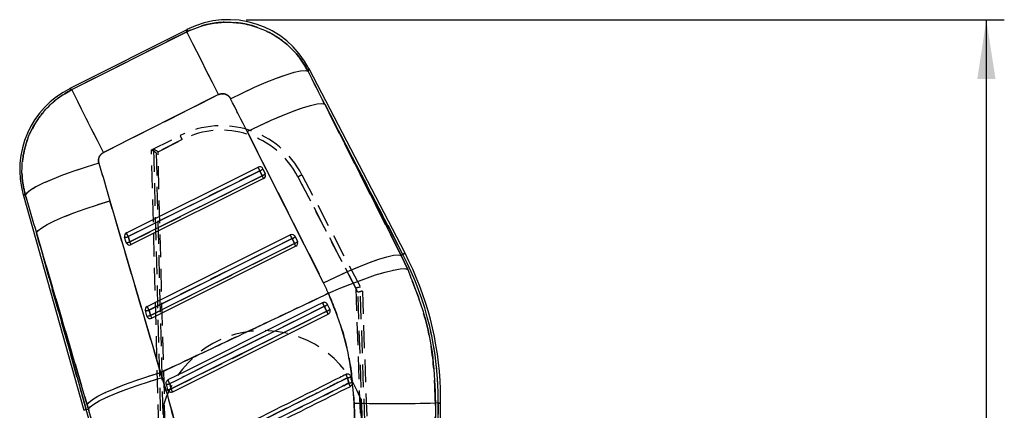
# Model space of a CAD drawing. Extents: x 81 to 742, y 47 to 575.
# Tile 19 of 21: x 323 to 432, y 446 to 490. Entities that reach past the tile are written whole.
import ezdxf

# ---------------------------------------------------------------- set-up
doc = ezdxf.new("R2010")
doc.units = 0
doc.header["$LTSCALE"] = 2
doc.linetypes.add('HIDDEN', pattern=[1.905, 1.27, -0.635])
doc.layers.get('0').update_dxf_attribs({"linetype": 'CONTINUOUS'})
doc.styles.add('SLDTEXTSTYLE0', font='TXT', dxfattribs={"width": 0.75})
doc.dimstyles.new('SLDDIMSTYLE0', dxfattribs={"dimtxt": 7, "dimasz": 6.604, "dimexe": 0, "dimexo": 0.0625, "dimgap": 1.75, "dimtad": 1, "dimdec": 0, "dimrnd": 1e-09, "dimzin": 12, "dimtxsty": 'SLDTEXTSTYLE0', "dimsah": 1, "dimcen": 0.09, "dimazin": 3, "dimtfac": 1, "dimtdec": 0, "dimtofl": 0, "dimtmove": 0, "dimatfit": 3, "dimtolj": 1, "dimtzin": 12})

# ---------------------------------------------------------------- blocks, each defined once
blk = doc.blocks.new('_D')
at = {"color": 179, "linetype": 'CONTINUOUS'}
for p, q in [((347.91, 489.92), (432.45, 489.92)), ((430.45, 232.34), (430.45, 489.92)), ((401.45, 232.34), (432.45, 232.34))]:
    blk.add_line(p, q, dxfattribs=at)
for points in [[(430.45, 489.92), (429.44, 483.32), (431.47, 483.32)], [(430.45, 232.34), (431.47, 238.94), (429.44, 238.94)]]:
    blk.add_solid(points, dxfattribs=at)
at = {"color": 179, "linetype": 'CONTINUOUS', "insert": (421.43, 364.51, 0.1), "char_height": 7, "attachment_point": 1, "rotation": 90, "style": 'SLDTEXTSTYLE0'}
blk.add_mtext('258', dxfattribs=at)

msp = doc.modelspace()

# ---------------------------------------------------------------- linework, layer by layer
at = {"color": 7, "linetype": 'CONTINUOUS'}
for p, q in [((341.347153, 488.836605), (328.234665, 482.232872)), ((328.455009, 482.115585), (341.284745, 488.576922)), ((365.619727, 463.855747), (354.919529, 484.45088)), ((344.819151, 481.558937), (331.989419, 475.0976)), ((356.663819, 480.507139), (365.176877, 463.625658)), ((365.379809, 463.731099), (356.663819, 480.507139)), ((356.538783, 460.547451), (348.025725, 477.428932)), ((334.560767, 466.136653), (349.226049, 473.473359)), ((349.430735, 473.064501), (349.226049, 473.473359)), ((349.772459, 473.288331), (350.032276, 472.742487)), ((334.765453, 465.727795), (349.430735, 473.064501)), ((349.690551, 472.518656), (334.932298, 465.135444)), ((349.84719, 472.205225), (335.088939, 464.821998)), ((349.430735, 473.064501), (349.690551, 472.518656)), ((323.03029, 470.415745), (329.81119, 446.341652)), ((332.714141, 469.717685), (338.358496, 450.555447)), ((330.161821, 446.970854), (324.517463, 466.133091)), ((324.517463, 466.133091), (330.071431, 446.414951)), ((334.517267, 465.073231), (334.350422, 465.665582)), ((334.932298, 465.135444), (334.765453, 465.727795)), ((336.872343, 457.929913), (352.825681, 465.911005)), ((353.37209, 465.725962), (353.631907, 465.180132)), ((337.077029, 457.521055), (353.030367, 465.502132)), ((353.290184, 464.956302), (337.243874, 456.928689)), ((353.446823, 464.642856), (337.400515, 456.615258)), ((353.030367, 465.502132), (353.290184, 464.956302)), ((365.379809, 463.731099), (365.176877, 463.625658)), ((365.176877, 463.625658), (365.921564, 462.065507)), ((357.231466, 457.617927), (356.971673, 458.163727)), ((336.828847, 456.866477), (336.661999, 457.458842)), ((337.243874, 456.928689), (337.077029, 457.521055)), ((339.712091, 448.408518), (357.046455, 457.080502)), ((357.236734, 457.606394), (357.231466, 457.617927)), ((338.358496, 450.555447), (338.529762, 450.007666)), ((359.60961, 450.067911), (359.551761, 450.20372)), ((338.973366, 449.252579), (339.14014, 448.660392)), ((359.740142, 449.45595), (359.60961, 450.067911)), ((339.14014, 448.660392), (339.179885, 448.566798)), ((330.305942, 446.481008), (330.161821, 446.970854)), ((360.097174, 442.627061), (359.939172, 447.148193)), ((368.530497, 388.983149), (369.311464, 447.153929)), ((368.666475, 378.971349), (369.581806, 447.150294)), ((369.009427, 447.157983), (368.967837, 443.059329)), ((369.311464, 447.153929), (369.009427, 447.157983)), ((330.071431, 446.414951), (330.305942, 446.481008))]:
    msp.add_line(p, q, dxfattribs=at)
at = {"color": 7, "linetype": 'HIDDEN'}
for p, q in [((341.284745, 488.576922), (328.455009, 482.115585)), ((331.989419, 475.0976), (344.819151, 481.558937)), ((356.663819, 480.507139), (365.379809, 463.731099)), ((365.176877, 463.625658), (356.663819, 480.507139)), ((337.351971, 475.385357), (340.553586, 476.998392)), ((340.778491, 476.554055), (337.859929, 475.083623)), ((338.074852, 475.19191), (340.778491, 476.554055)), ((348.025725, 477.428932), (356.538783, 460.547451)), ((337.56803, 475.493003), (340.274893, 372.047495)), ((340.022047, 372.098412), (337.351971, 475.385357)), ((337.859929, 475.083623), (340.523862, 372.034255)), ((340.775064, 372.000616), (338.074852, 475.19191)), ((349.430735, 473.064501), (349.226049, 473.473359)), ((349.430735, 473.064501), (334.765453, 465.727795)), ((334.932298, 465.135444), (349.690551, 472.518656)), ((349.690551, 472.518656), (349.430735, 473.064501)), ((360.366362, 459.511775), (353.68516, 472.382132)), ((353.68516, 472.382132), (360.127658, 459.971595)), ((354.128994, 472.610313), (360.862226, 459.639732)), ((338.358496, 450.555447), (332.714141, 469.717685)), ((330.071431, 446.414951), (324.517463, 466.133091)), ((324.517463, 466.133091), (330.161821, 446.970854)), ((334.765453, 465.727795), (334.932298, 465.135444)), ((353.030367, 465.502132), (337.077029, 457.521055)), ((337.243874, 456.928689), (353.290184, 464.956302)), ((353.290184, 464.956302), (353.030367, 465.502132)), ((365.379809, 463.731099), (365.176877, 463.625658)), ((365.921564, 462.065507), (365.176877, 463.625658)), ((363.615602, 372.75495), (360.622348, 460.099313)), ((360.127658, 459.971595), (363.119202, 372.677136)), ((363.367903, 372.726235), (360.366362, 459.511775)), ((360.862226, 459.639732), (363.864899, 372.821454)), ((337.077029, 457.521055), (337.243874, 456.928689)), ((357.231466, 457.617927), (357.236734, 457.606394)), ((338.529762, 450.007666), (338.358496, 450.555447)), ((339.179885, 448.566798), (339.14014, 448.660392)), ((330.161821, 446.970854), (330.305942, 446.481008)), ((340.949553, 372.092765), (338.688821, 446.907226)), ((359.939172, 447.148193), (360.097174, 442.627061)), ((362.939488, 372.758154), (360.678785, 447.571713)), ((369.311464, 447.153929), (368.530497, 388.983149)), ((368.967837, 443.059329), (369.009427, 447.157983)), ((369.311464, 447.153929), (369.009427, 447.157983)), ((330.071431, 446.414951), (330.305942, 446.481008))]:
    msp.add_line(p, q, dxfattribs=at)
at = {"color": 8, "linetype": 'CONTINUOUS', "flags": 128}
for points in [[(341.284745, 488.576922), (341.340216, 488.807741), (341.347153, 488.836605)], [(354.919529, 484.45088), (354.90758, 484.421749), (354.812039, 484.188814)], [(328.234665, 482.232872), (328.259159, 482.219834), (328.455009, 482.115585)], [(323.277213, 470.328245), (323.057738, 470.406029), (323.03029, 470.415745)], [(365.619727, 463.855747), (365.604723, 463.847954), (365.559719, 463.824574), (365.484735, 463.785607), (365.379809, 463.731099)], [(369.581806, 447.150294), (369.5649, 447.150532), (369.514189, 447.151203), (369.429697, 447.152335), (369.311464, 447.153929)], [(330.071431, 446.414951), (329.957616, 446.382899), (329.876282, 446.359981), (329.827466, 446.346227), (329.81119, 446.341652)]]:
    msp.add_lwpolyline(points, dxfattribs=at)
at = {"color": 7, "linetype": 'HIDDEN', "flags": 128}
for points in [[(341.347153, 488.836605), (341.340216, 488.807741), (341.284745, 488.576922)], [(344.819151, 481.558937), (344.139811, 482.90785), (343.496155, 484.185908), (342.906678, 485.356379), (342.388317, 486.385647), (341.955962, 487.244133), (341.622036, 487.90719), (341.396133, 488.355744), (341.284745, 488.576922)], [(346.167766, 481.107388), (347.520417, 481.772426), (348.851415, 482.388589), (350.124276, 482.939023), (351.304109, 483.408619), (352.358574, 483.7845), (353.258768, 484.056372), (353.980016, 484.216783), (354.502548, 484.261338), (354.812039, 484.188814)], [(354.812039, 484.188814), (354.90758, 484.421749), (354.919529, 484.45088)], [(328.455009, 482.115585), (328.259159, 482.219834), (328.234665, 482.232872)], [(331.989419, 475.0976), (331.310075, 476.446513), (330.666423, 477.724571), (330.076944, 478.895042), (329.558581, 479.92431), (329.126228, 480.782796), (328.7923, 481.445853), (328.566399, 481.894407), (328.455009, 482.115585)], [(348.025725, 477.428932), (349.370962, 478.088323), (350.695013, 478.699613), (351.962023, 479.246233), (353.137687, 479.713399), (354.190175, 480.088461), (355.090985, 480.361257), (355.81573, 480.524395), (356.344781, 480.573464), (356.663819, 480.507139)], [(331.480869, 473.914806), (330.066879, 473.478172), (328.705341, 473.023478), (327.432391, 472.562793), (326.281809, 472.108323), (325.284131, 471.672151), (324.465827, 471.265841), (323.848613, 470.900167), (323.448874, 470.584858), (323.277213, 470.328245)], [(323.03029, 470.415745), (323.057738, 470.406029), (323.277213, 470.328245)], [(324.517463, 466.133091), (324.700617, 466.391805), (325.108413, 466.708366), (325.730171, 467.074472), (326.549601, 467.480559), (327.545241, 467.915986), (328.691017, 468.369324), (329.956908, 468.828712), (331.309762, 469.282124), (332.714141, 469.717685)], [(356.538783, 460.547451), (357.884021, 461.206857), (359.20807, 461.818132), (360.47508, 462.364767), (361.650746, 462.831933), (362.703232, 463.206995), (363.604044, 463.479776), (364.328787, 463.642914), (364.85784, 463.691983), (365.176877, 463.625658)], [(365.379809, 463.731099), (365.484735, 463.785607), (365.559719, 463.824574), (365.604723, 463.847954), (365.619727, 463.855747)], [(357.084553, 459.394652), (358.467426, 459.99052), (359.827887, 460.539568), (361.12876, 461.026791), (362.3345, 461.438898), (363.412157, 461.764607), (364.332285, 461.995009), (365.069739, 462.123845), (365.604368, 462.147552), (365.921564, 462.065507)], [(356.627614, 457.944814), (355.901381, 457.581583), (352.99645, 456.128705), (341.376676, 450.317267), (339.385309, 449.321333)], [(339.550876, 448.731724), (340.277113, 449.094925), (343.182067, 450.547758), (354.801828, 456.359226), (356.886142, 457.401682)], [(330.161821, 446.970854), (330.344975, 447.229568), (330.752772, 447.546128), (331.374526, 447.912235), (332.193956, 448.318321), (333.1896, 448.753748), (334.335372, 449.207086), (335.601263, 449.666474), (336.954117, 450.119886), (338.358496, 450.555447)], [(330.305942, 446.481008), (330.49221, 446.730066), (330.90337, 447.037313), (331.528627, 447.394688), (332.351584, 447.792817), (333.350655, 448.221255), (334.499631, 448.668767), (335.768372, 449.123595), (337.123599, 449.573833), (338.529762, 450.007666)], [(369.311464, 447.153929), (369.429697, 447.152335), (369.514189, 447.151203), (369.5649, 447.150532), (369.581806, 447.150294)]]:
    msp.add_lwpolyline(points, dxfattribs=at)
at = {"color": 7, "linetype": 'CONTINUOUS', "flags": 128}
for points in [[(344.819151, 481.558937), (344.139811, 482.90785), (343.496155, 484.185908), (342.906678, 485.356379), (342.388317, 486.385647), (341.955962, 487.244133), (341.622036, 487.90719), (341.396133, 488.355744), (341.284745, 488.576922)], [(346.167766, 481.107388), (347.520417, 481.772426), (348.851415, 482.388589), (350.124276, 482.939023), (351.304109, 483.408619), (352.358574, 483.7845), (353.258768, 484.056372), (353.980016, 484.216783), (354.502548, 484.261338), (354.812039, 484.188814)], [(331.989419, 475.0976), (331.310075, 476.446513), (330.666423, 477.724571), (330.076944, 478.895042), (329.558581, 479.92431), (329.126228, 480.782796), (328.7923, 481.445853), (328.566399, 481.894407), (328.455009, 482.115585)], [(348.025725, 477.428932), (349.370962, 478.088323), (350.695013, 478.699613), (351.962023, 479.246233), (353.137687, 479.713399), (354.190175, 480.088461), (355.090985, 480.361257), (355.81573, 480.524395), (356.344781, 480.573464), (356.663819, 480.507139)], [(331.480869, 473.914806), (330.066879, 473.478172), (328.705341, 473.023478), (327.432391, 472.562793), (326.281809, 472.108323), (325.284131, 471.672151), (324.465827, 471.265841), (323.848613, 470.900167), (323.448874, 470.584858), (323.277213, 470.328245)], [(324.517463, 466.133091), (324.700617, 466.391805), (325.108413, 466.708366), (325.730171, 467.074472), (326.549601, 467.480559), (327.545241, 467.915986), (328.691017, 468.369324), (329.956908, 468.828712), (331.309762, 469.282124), (332.714141, 469.717685)], [(356.538783, 460.547451), (357.884021, 461.206857), (359.20807, 461.818132), (360.47508, 462.364767), (361.650746, 462.831933), (362.703232, 463.206995), (363.604044, 463.479776), (364.328787, 463.642914), (364.85784, 463.691983), (365.176877, 463.625658)], [(357.084553, 459.394652), (358.467426, 459.99052), (359.827887, 460.539568), (361.12876, 461.026791), (362.3345, 461.438898), (363.412157, 461.764607), (364.332285, 461.995009), (365.069739, 462.123845), (365.604368, 462.147552), (365.921564, 462.065507)], [(356.425008, 458.349276), (355.708728, 457.990948), (352.803927, 456.537802), (341.184721, 450.725231), (339.183476, 449.724097)], [(339.385309, 449.321333), (340.11155, 449.684549), (343.016502, 451.137382), (354.636265, 456.94885), (356.627614, 457.944814)], [(356.886142, 457.401682), (356.159911, 457.038466), (353.25498, 455.585573), (341.635207, 449.774135), (339.550876, 448.731724)], [(330.161821, 446.970854), (330.344975, 447.229568), (330.752772, 447.546128), (331.374526, 447.912235), (332.193956, 448.318321), (333.1896, 448.753748), (334.335372, 449.207086), (335.601263, 449.666474), (336.954117, 450.119886), (338.358496, 450.555447)], [(330.305942, 446.481008), (330.49221, 446.730066), (330.90337, 447.037313), (331.528627, 447.394688), (332.351584, 447.792817), (333.350655, 448.221255), (334.499631, 448.668767), (335.768372, 449.123595), (337.123599, 449.573833), (338.529762, 450.007666)]]:
    msp.add_lwpolyline(points, dxfattribs=at)
at = {"color": 7, "linetype": 'CONTINUOUS'}
for centre, radius, start, end in [((345.912619, 479.771338), 10.15, 27.16173568, 117.05850839), ((332.800131, 473.167602), 10.15, 116.41705883, 196.06099467), ((349.408538, 473.112949), 0.403977, 25.73050594, 116.85483571), ((349.179566, 473.820735), 0.796854, 288.37288454, 318.07688353), ((349.439383, 473.274891), 0.796854, 288.37288454, 318.07688353), ((147.514612, 371.284091), 226.105169, 26.50948657, 26.59827714), ((349.665541, 472.568317), 0.406, 296.57774923, 22.78577476), ((349.666101, 472.568336), 0.405478, 22.81435013, 25.43545415), ((334.740676, 465.773822), 0.404986, 116.3744261, 195.50164605), ((334.429639, 466.552598), 0.890546, 264.89665339, 292.15346032), ((-72.049591, 262.320177), 454.833089, 26.56506196, 26.62265996), ((353.008165, 465.550597), 0.403973, 25.72810621, 116.85431323), ((-30.184897, 273.916238), 428.437969, 26.56245095, 26.62359922), ((352.778968, 466.258714), 0.797257, 288.38076267, 318.06929169), ((334.596482, 465.960255), 0.890553, 264.89677207, 292.15334164), ((334.901101, 465.181373), 0.398777, 195.73462265, 210.66850734), ((334.907288, 465.185102), 0.406, 210.67587784, 296.57774923), ((143.998104, 369.522407), 213.536225, 26.50605473, 26.6000754), ((353.039071, 465.712447), 0.796752, 288.3711319, 318.07892246), ((142.173147, 359.258377), 236.098401, 26.51027482, 26.59531043), ((353.265173, 465.005956), 0.406, 296.57774923, 22.78577476), ((353.273975, 465.009768), 0.396408, 22.76976767, 25.4529319), ((334.375779, 447.622955), 34.938833, 359.2308263, 27.45412895), ((334.375779, 447.622955), 35.2092, 1.7308263, 27.45412895), ((337.052264, 457.567077), 0.404996, 116.37552728, 195.50054487), ((-62.086845, 257.943832), 446.276671, 26.5645098, 26.62321212), ((144.911829, 352.143922), 236.679957, 26.55270911, 26.66221944), ((356.34451, 458.769591), 0.872012, 288.94471836, 315.9896175), ((336.741273, 458.345466), 0.890161, 264.89065033, 292.15946338), ((336.908008, 457.75384), 0.890887, 264.90217949, 292.14808501), ((337.211715, 456.974236), 0.397744, 195.7193534, 210.69026801), ((142.965574, 359.639864), 217.27672, 26.50795502, 26.60035358), ((356.581919, 458.271346), 0.92134, 289.28069684, 314.82977179), ((261.916516, 409.798334), 106.232334, 26.4286266, 26.62223272), ((337.218866, 456.978356), 0.406, 210.67587784, 296.57774923), ((324.667947, 432.808979), 38.578494, 26.41653305, 27.03193532), ((339.017123, 450.258873), 1.007245, 267.51017913, 291.4406793), ((185.994723, 372.706323), 171.459999, 26.54105577, 26.69159844), ((358.197581, 454.999661), 5.12991, 281.47590521, 285.97715656), ((357.812839, 457.420359), 8.194285, 280.78237467, 283.60346819), ((329.625243, 434.397535), 33.279268, 26.04939146, 26.73894138), ((339.166874, 449.724648), 1.064591, 268.56103076, 291.14338798), ((264.825415, 411.256757), 83.595859, 26.38630453, 26.63385559), ((334.375779, 447.622955), 35.2092, 359.2308263, 1.7308263), ((364.275145, 631.664809), 184.567555, 268.65384897, 271.46983644), ((262.999769, 427.523014), 69.681512, 1.73504133, 15.7308263)]:
    msp.add_arc(centre, radius, start, end, dxfattribs=at)
at = {"color": 7, "linetype": 'HIDDEN'}
for centre, radius, start, end in [((345.120485, 467.933856), 10.15, 27.4345337, 116.73987585), ((281.132916, 446.643058), 66.725275, 26.63279823, 27.0604351), ((345.120419, 467.936037), 9.65, 27.4345337, 116.73987585), ((349.179566, 473.820735), 0.796854, 288.37288454, 318.07688353), ((349.439383, 473.274891), 0.796854, 288.37288454, 318.07688353), ((147.514612, 371.284091), 226.105169, 26.50948657, 26.59827714), ((368.406355, 444.293739), 31.712323, 116.75747401, 117.65914413), ((334.429639, 466.552598), 0.890546, 264.89665339, 292.15346032), ((-72.049591, 262.320177), 454.833089, 26.56506196, 26.62265996), ((-30.184897, 273.916238), 428.437969, 26.56245095, 26.62359922), ((352.778968, 466.258714), 0.797257, 288.38076267, 318.06929169), ((334.596482, 465.960255), 0.890553, 264.89677207, 292.15334164), ((143.998104, 369.522407), 213.536225, 26.50605473, 26.6000754), ((353.039071, 465.712447), 0.796752, 288.3711319, 318.07892246), ((142.173147, 359.258377), 236.098401, 26.51027482, 26.59531043), ((334.375779, 447.622955), 34.938833, 359.2308263, 27.45412895), ((-62.086845, 257.943832), 446.276671, 26.5645098, 26.62321212), ((144.911829, 352.143922), 236.679957, 26.55270911, 26.66221944), ((356.34451, 458.769591), 0.872012, 288.94471836, 315.9896175), ((336.741273, 458.345466), 0.890161, 264.89065033, 292.15946338), ((336.908008, 457.75384), 0.890887, 264.90217949, 292.14808501), ((142.965574, 359.639864), 217.27672, 26.50795502, 26.60035358), ((356.581919, 458.271346), 0.92134, 289.28069684, 314.82977179), ((261.916516, 409.798334), 106.232334, 26.4286266, 26.62223272), ((349.791406, 443.678596), 11.5625, 19.67607953, 163.78557307), ((324.667947, 432.808979), 38.578494, 26.41653305, 27.03193532), ((339.017123, 450.258873), 1.007245, 267.51017913, 291.4406793), ((185.994723, 372.706323), 171.459999, 26.54105577, 26.69159844), ((358.197581, 454.999661), 5.12991, 281.47590521, 285.97715656), ((357.812839, 457.420359), 8.194285, 280.78237467, 283.60346819), ((329.625243, 434.397535), 33.279268, 26.04939146, 26.73894138), ((339.166874, 449.724648), 1.064591, 268.56103076, 291.14338798), ((264.825415, 411.256757), 83.595859, 26.38630453, 26.63385559), ((364.275145, 631.664809), 184.567555, 268.65384897, 271.46983644), ((262.999769, 427.523014), 69.681512, 1.73504133, 15.7308263)]:
    msp.add_arc(centre, radius, start, end, dxfattribs=at)
at = {"color": 7, "linetype": 'CONTINUOUS'}
for centre, major_axis, ratio, start_param, end_param in [((275.499949, 483.204481), (-206.598951, 397.373953), 0.1586388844, 4.6233321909, 4.6325659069), ((274.937228, 484.321831), (-206.583831, 397.381808), 0.1382424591, 4.6233432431, 4.6325769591), ((378.052689, 536.253035), (-122.130892, 439.733974), 0.1356176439, 1.6752891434, 1.684931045), ((378.61541, 535.135686), (-121.883688, 439.803559), 0.1556261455, 1.6754496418, 1.6850915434), ((333.673725, 449.016966), (-11.519253, 22.872819), 0.999926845, 4.6631080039, 4.7129170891)]:
    msp.add_ellipse(centre, major_axis=major_axis, ratio=ratio, start_param=start_param, end_param=end_param, dxfattribs=at)
at = {"color": 7, "linetype": 'HIDDEN'}
for centre, major_axis, ratio, start_param, end_param in [((275.499949, 483.204481), (-206.598951, 397.373953), 0.1586388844, 4.6233321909, 4.6325659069), ((274.937228, 484.321831), (-206.583831, 397.381808), 0.1382424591, 4.6233432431, 4.6325769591), ((337.58005, 474.940399), (-0.013283, 0.55293), 0.0631809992, 6.2472486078, 6.3131278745), ((338.07492, 475.189724), (0.508122, -0.303871), 0.0031039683, 1.5727822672, 3.0737451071), ((337.859994, 475.08144), (0.508023, -0.303921), 0.0031039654, 1.5727829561, 3.1415926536), ((378.052689, 536.253035), (-122.130892, 439.733974), 0.1356176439, 1.6752891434, 1.684931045), ((378.61541, 535.135686), (-121.883688, 439.803559), 0.1556261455, 1.6754496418, 1.6850915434), ((333.673725, 449.016966), (-11.519253, 22.872819), 0.999926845, 4.6631080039, 4.7129170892), ((360.127724, 459.96942), (0.495836, 0.130067), 0.0041474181, 0.0688784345, 1.5698412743), ((360.664688, 458.935038), (-0.042172, 1.164302), 0.0299477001, 6.2200860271, 6.2880270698), ((360.366428, 459.509592), (0.495798, 0.130141), 0.0041474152, 0, 1.5698405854)]:
    msp.add_ellipse(centre, major_axis=major_axis, ratio=ratio, start_param=start_param, end_param=end_param, dxfattribs=at)
at = {"color": 7, "linetype": 'CONTINUOUS'}
for points, knots in [([(341.284745, 488.576922), (342.083823, 488.905287), (343.401407, 489.446722), (345.380132, 489.669371), (347.150544, 489.603227), (348.897747, 489.212031), (350.551375, 488.511249), (351.99557, 487.595048), (353.255348, 486.449935), (354.189181, 485.292032), (354.639123, 484.495086), (354.812039, 484.188814)], [0, 0, 0, 0, 0.1640706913, 0.2705326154, 0.3769946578, 0.5010285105, 0.6095023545, 0.7179767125, 0.825446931, 0.9329179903, 1, 1, 1, 1]), ([(323.277213, 470.328245), (323.18224, 470.722882), (322.950494, 471.685842), (322.861486, 473.26823), (323.059832, 475.175266), (323.627646, 476.988602), (324.513005, 478.628212), (325.570694, 479.991761), (326.877767, 481.2045), (327.929262, 481.811891), (328.455009, 482.115585)], [0, 0, 0, 0, 0.0873927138, 0.2132486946, 0.3391056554, 0.4988417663, 0.6188016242, 0.7387619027, 0.8693812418, 1, 1, 1, 1]), ([(346.167766, 481.107388), (346.150672, 481.138664), (346.079257, 481.269329), (345.897649, 481.466587), (345.636005, 481.609054), (345.35255, 481.673884), (345.082705, 481.667649), (344.899204, 481.591958), (344.819151, 481.558937)], [0, 0, 0, 0, 0.068199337, 0.2849205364, 0.5017949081, 0.625535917, 0.8366394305, 1, 1, 1, 1]), ([(331.989419, 475.0976), (331.980719, 475.093116), (331.873191, 475.03769), (331.686486, 474.891234), (331.523088, 474.637101), (331.435855, 474.345977), (331.431909, 474.107578), (331.470781, 473.954522), (331.480869, 473.914806)], [0, 0, 0, 0, 0.0210035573, 0.2596020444, 0.4981548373, 0.6582601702, 0.9113212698, 1, 1, 1, 1]), ([(365.921564, 462.065507), (366.573622, 460.413219), (367.829961, 457.22971), (368.856407, 452.18386), (368.958059, 448.845142), (369.009427, 447.157983)], [0, 0, 0, 0, 0.34801575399, 0.67053179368, 1, 1, 1, 1]), ([(338.358496, 450.555447), (340.680056, 451.646302), (346.115877, 454.200485), (352.355916, 457.151117), (356.274617, 459.010373), (357.084553, 459.394652)], [0, 0, 0, 0, 0.3716169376, 0.8701228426, 1, 1, 1, 1]), ([(359.939172, 447.148193), (359.841049, 448.504869), (359.642954, 451.243767), (358.692061, 455.381771), (357.632469, 458.02687), (357.084553, 459.394652)], [0, 0, 0, 0, 0.32156213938, 0.64917932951, 1, 1, 1, 1]), ([(356.971673, 458.163727), (356.951107, 458.198606), (356.907476, 458.272602), (356.799628, 458.352686), (356.669022, 458.395376), (356.537262, 458.394517), (356.459938, 458.363354), (356.425008, 458.349276)], [0, 0, 0, 0, 0.18908742, 0.4011430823, 0.6132055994, 0.8252705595, 1, 1, 1, 1]), ([(356.627614, 457.944814), (356.662574, 457.871368), (356.748721, 457.690389), (356.834923, 457.509287), (356.886142, 457.401682)], [0, 0, 0, 0, 0.4058271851, 1, 1, 1, 1]), ([(357.046455, 457.080502), (357.085092, 457.104806), (357.162362, 457.15341), (357.239702, 457.269594), (357.276194, 457.402042), (357.269521, 457.519179), (357.245141, 457.58403), (357.236734, 457.606394)], [0, 0, 0, 0, 0.2201787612, 0.4403260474, 0.6610746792, 0.8831214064, 1, 1, 1, 1]), ([(359.031869, 450.342405), (358.792631, 450.222774), (357.585048, 449.618922), (352.504138, 447.078097), (346.871586, 444.261503), (342.207393, 441.929116), (341.416547, 441.533644)], [0, 0, 0, 0, 0.0407435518, 0.2056578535, 0.8653139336, 1, 1, 1, 1]), ([(359.551761, 450.20372), (359.522801, 450.239276), (359.464882, 450.310388), (359.339363, 450.373038), (359.202658, 450.392797), (359.097576, 450.372764), (359.044092, 450.348053), (359.031869, 450.342405)], [0, 0, 0, 0, 0.2327629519, 0.4655263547, 0.6982849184, 0.9310472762, 1, 1, 1, 1]), ([(338.529762, 450.007666), (338.925732, 448.678865), (339.717677, 446.021243), (340.680107, 441.922024), (341.481527, 437.756307), (341.846896, 434.940286), (342.029583, 433.532256)], [0, 0, 0, 0, 0.2476445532, 0.4952927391, 0.747642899, 1, 1, 1, 1]), ([(339.183476, 449.724097), (339.175764, 449.720045), (339.127829, 449.694862), (339.049818, 449.629125), (338.979175, 449.510667), (338.949849, 449.378548), (338.965781, 449.293207), (338.973366, 449.252579)], [0, 0, 0, 0, 0.0467568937, 0.2906357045, 0.5345089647, 0.7784002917, 1, 1, 1, 1]), ([(339.550876, 448.731724), (339.526043, 448.820156), (339.470835, 449.016755), (339.415664, 449.213233), (339.385309, 449.321333)], [0, 0, 0, 0, 0.44980680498, 1, 1, 1, 1]), ([(341.602136, 441.16563), (344.566585, 442.647597), (350.438626, 445.583108), (356.310632, 448.518714), (359.218207, 449.972305)], [0, 0, 0, 0, 0.5048412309, 1, 1, 1, 1]), ([(359.345818, 449.370745), (359.103722, 449.249713), (357.893238, 448.644551), (352.809221, 446.102835), (347.183731, 443.29051), (342.526583, 440.962421), (341.743037, 440.570731)], [0, 0, 0, 0, 0.04126002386, 0.20630065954, 0.86646351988, 1, 1, 1, 1]), ([(359.218207, 449.972305), (359.23252, 449.907443), (359.276689, 449.707283), (359.317937, 449.506479), (359.345818, 449.370745)], [0, 0, 0, 0, 0.3240507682, 1, 1, 1, 1]), ([(359.523863, 449.011985), (359.562728, 449.036427), (359.640456, 449.08531), (359.717217, 449.202099), (359.754543, 449.33064), (359.744728, 449.416047), (359.740142, 449.45595)], [0, 0, 0, 0, 0.2579352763, 0.5158545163, 0.7737996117, 1, 1, 1, 1]), ([(339.179885, 448.566798), (339.206904, 448.529513), (339.260945, 448.454939), (339.383478, 448.385137), (339.519439, 448.358139), (339.632998, 448.373394), (339.693356, 448.400198), (339.712091, 448.408518)], [0, 0, 0, 0, 0.2255229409, 0.4510620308, 0.6758616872, 0.8993850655, 1, 1, 1, 1]), ([(341.921837, 440.209824), (344.855514, 441.676833), (350.722868, 444.610848), (356.590198, 447.54494), (359.523863, 449.011985)], [0, 0, 0, 0, 0.5000000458, 1, 1, 1, 1]), ([(332.714823, 433.382187), (332.613965, 434.477408), (332.412256, 436.667794), (331.887228, 439.960547), (331.2078, 443.247517), (330.606559, 445.403186), (330.305942, 446.481008)], [0, 0, 0, 0, 0.247092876, 0.4941730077, 0.7470895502, 1, 1, 1, 1])]:
    msp.add_open_spline(points, degree=3, knots=knots, dxfattribs=at)
at = {"color": 7, "linetype": 'HIDDEN'}
for points, knots in [([(354.812039, 484.188814), (354.451054, 484.78844), (353.787306, 485.89098), (352.453145, 487.220324), (350.894274, 488.348002), (349.156862, 489.13467), (347.339943, 489.564385), (345.665148, 489.683738), (343.995985, 489.51793), (342.520293, 489.138696), (341.648783, 488.742442), (341.284745, 488.576922)], [0, 0, 0, 0, 0.1330818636, 0.2446989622, 0.3563156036, 0.4986686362, 0.6048074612, 0.7109461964, 0.8173193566, 0.9236925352, 1, 1, 1, 1]), ([(328.455009, 482.115585), (327.974142, 481.841635), (327.006497, 481.290367), (325.7496, 480.171686), (324.61486, 478.8015), (323.741704, 477.23387), (323.162561, 475.530801), (322.886453, 473.820443), (322.890346, 472.059017), (323.148257, 470.905168), (323.277213, 470.328245)], [0, 0, 0, 0, 0.1190874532, 0.2396391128, 0.3601916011, 0.5011313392, 0.6234677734, 0.7458036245, 0.872902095, 1, 1, 1, 1]), ([(344.819151, 481.558937), (344.855633, 481.57566), (344.993302, 481.638766), (345.257993, 481.684283), (345.556621, 481.63724), (345.832228, 481.507463), (346.03699, 481.331173), (346.132036, 481.168529), (346.167766, 481.107388)], [0, 0, 0, 0, 0.0760403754, 0.2869494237, 0.4978056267, 0.6404201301, 0.8648266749, 1, 1, 1, 1]), ([(331.480869, 473.914806), (331.479346, 473.920101), (331.446628, 474.033924), (331.422222, 474.269197), (331.491072, 474.559212), (331.631892, 474.814298), (331.795785, 474.987727), (331.941202, 475.070241), (331.989419, 475.0976)], [0, 0, 0, 0, 0.0119303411, 0.2564528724, 0.5011420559, 0.6418707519, 0.8812537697, 1, 1, 1, 1]), ([(369.009427, 447.157983), (368.949955, 448.958847), (368.836226, 452.402696), (367.760627, 457.43743), (366.538878, 460.51201), (365.921564, 462.065507)], [0, 0, 0, 0, 0.351604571, 0.6723844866, 1, 1, 1, 1]), ([(357.084553, 459.394652), (356.2297, 458.989075), (352.376107, 457.160775), (346.136085, 454.210107), (340.74529, 451.676993), (338.358496, 450.555447)], [0, 0, 0, 0, 0.1370790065, 0.6179385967, 1, 1, 1, 1]), ([(357.084553, 459.394652), (357.592023, 458.137991), (358.616102, 455.602038), (359.613357, 451.476006), (359.82846, 448.618792), (359.939172, 447.148193)], [0, 0, 0, 0, 0.3228227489, 0.6514587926, 1, 1, 1, 1]), ([(356.886142, 457.401682), (356.834923, 457.509287), (356.748721, 457.690389), (356.662574, 457.871368), (356.627614, 457.944814)], [0, 0, 0, 0, 0.5941728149, 1, 1, 1, 1]), ([(342.029583, 433.532256), (341.85064, 434.914217), (341.492757, 437.678101), (340.702065, 441.818838), (339.739131, 445.945515), (338.932884, 448.65362), (338.529762, 450.007666)], [0, 0, 0, 0, 0.247683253, 0.4953597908, 0.7476810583, 1, 1, 1, 1]), ([(339.385309, 449.321333), (339.415664, 449.213233), (339.470835, 449.016755), (339.526043, 448.820156), (339.550876, 448.731724)], [0, 0, 0, 0, 0.55019319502, 1, 1, 1, 1]), ([(359.218207, 449.972305), (358.97611, 449.851273), (357.765625, 449.246111), (352.681587, 446.704432), (347.051654, 443.889916), (342.390106, 441.559547), (341.602136, 441.16563)], [0, 0, 0, 0, 0.0412289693, 0.2061451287, 0.8658097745, 1, 1, 1, 1]), ([(341.743037, 440.570731), (341.985137, 440.691752), (343.195644, 441.296865), (348.279705, 443.838469), (353.905218, 446.650749), (358.562285, 448.979023), (359.345818, 449.370745)], [0, 0, 0, 0, 0.0412599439, 0.2063007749, 0.8664632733, 1, 1, 1, 1]), ([(359.345818, 449.370745), (359.317937, 449.506479), (359.276689, 449.707283), (359.23252, 449.907443), (359.218207, 449.972305)], [0, 0, 0, 0, 0.6759492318, 1, 1, 1, 1]), ([(330.305942, 446.481008), (330.59991, 445.428482), (331.187852, 443.323413), (331.86817, 440.06414), (332.403823, 436.7462), (332.611154, 434.503546), (332.714823, 433.382187)], [0, 0, 0, 0, 0.2470176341, 0.4940395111, 0.7470126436, 1, 1, 1, 1])]:
    msp.add_open_spline(points, degree=3, knots=knots, dxfattribs=at)

# ---------------------------------------------------------------- dimensions: what is measured, and where the dimension line sits
at = {"color": 179, "linetype": 'CONTINUOUS'}
dim = msp.add_linear_dim(base=(430.452773, 489.921338), p1=(399.452773, 232.336613), p2=(345.912619, 489.921338), angle=90, dimstyle='SLDDIMSTYLE0', dxfattribs=at)
dim.commit()
dim.dimension.update_dxf_attribs({"geometry": '_D', "text_midpoint": (430.452773, 375.116763), "dimtype": 160})

doc.saveas('drawing.dxf')
